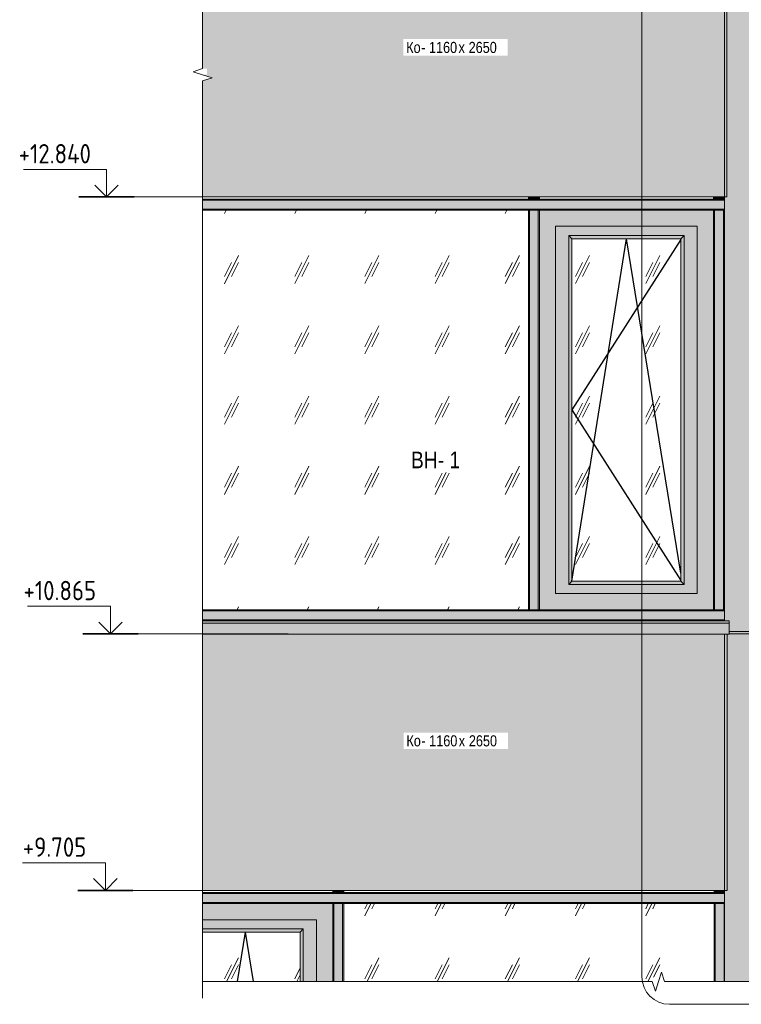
# Model space of a CAD drawing. Header units: millimetres. Extents: x -2868579 to -2846151, y -246116 to 18020.
# Tile 8 of 16: x -2868485 to -2865221, y 9190 to 13642. Entities that reach past the tile are written whole.
import ezdxf

# ---------------------------------------------------------------- set-up
doc = ezdxf.new("R2010")
doc.units = ezdxf.units.MM
for name, color, linetype, lineweight in [('Высотные отметки', 7, 'Continuous', 9), ('Импосты витража', 7, 'Continuous', 18), ('Марки по нескольким категориям', 7, 'Continuous', 9), ('Марки стен', 7, 'Continuous', 9), ('Обобщенные модели', 7, 'Continuous', 18), ('Окна', 7, 'Continuous', 18), ('Открывание', 7, 'Continuous', 25), ('Панели витража', 7, 'Continuous', 18), ('Стрелка', 7, 'Continuous', 18), ('Типовые аннотации', 7, 'Continuous', 18), ('Тонкие линии', 7, 'Continuous', 18), ('Фрагменты', 7, 'Continuous', 9), ('Элементы узлов', 7, 'Continuous', 18)]:
    doc.layers.add(name, color=color, linetype=linetype, lineweight=lineweight)
doc.layers.add('Линии', color=7, linetype='Continuous', lineweight=18, true_color=0x00a600)
doc.styles.add('Arial Narrow', font='ARIALN.TTF', dxfattribs={"height": 50})
doc.styles.add('Arial Narrow_1', font='ARIALN.TTF', dxfattribs={"height": 75})
doc.styles.add('GOST Common', font='GOST_Common.ttf', dxfattribs={"width": 0.9, "height": 87.5})
pattern_1 = [(243.435, (-2886227.57, 58929.76), (317.49946, 317.50047), [141.99, -567.961]), (243.435, (-2886259.32, 58898.01), (317.49946, 317.50047), [70.995, -638.956]), (243.435, (-2886227.57, 58898.01), (317.49946, 317.50047), [70.995, -638.956])]

# ---------------------------------------------------------------- blocks, each defined once
blk = doc.blocks.new('HILTI_s_Композит_тип_Ко - Тип КоБ D2-21000101-К1Ф2_ Схема раскладки облицовки')
at = {"layer": 'Обобщенные модели', "true_color": 0xf7fbf5}
blk.add_hatch(color=7, dxfattribs=at).paths.add_polyline_path([(-2867657.1, 12840.1), (-2865286.6, 12840.1), (-2865286.6, 13998.8), (-2867657.1, 13998.8), (-2867657.1, 13420.7), (-2867637.4, 13420.7), (-2867637.4, 13392.5), (-2867657.1, 13392.5), (-2867613.8, 13378.8), (-2867657.1, 13365)])
at = {"layer": 'Обобщенные модели'}
for p in [(-2865286.6, 13998.8), (-2867657.1, 12840.1)]:
    blk.add_line(p, (-2865286.6, 12840.1), dxfattribs=at)
blk = doc.blocks.new('HILTI_s_Композит_тип_Ко - Тип КоБ D2-21051376-К1Ф2_ Схема раскладки облицовки')
at = {"layer": 'Обобщенные модели', "true_color": 0xf7fbf5}
blk.add_hatch(color=7, dxfattribs=at).paths.add_polyline_path([(-2867657.1, 9705.1), (-2865285.6, 9705.1), (-2865285.6, 10863.8), (-2867657.1, 10863.8), (-2867657.1, 10142.8)])
at = {"layer": 'Обобщенные модели'}
for p in [(-2865285.6, 10863.8), (-2867657.1, 9705.1)]:
    blk.add_line(p, (-2865285.6, 9705.1), dxfattribs=at)
blk = doc.blocks.new('HILTI_s_Композит_тип_УПо - Тип УПоБ D2-21298575-К1Ф2_ Схема раскладки облицовки')
at = {"layer": 'Обобщенные модели', "true_color": 0xf7fbf5}
for points in [[(-2865275.8, 10875.1), (-2864049.8, 10875.1), (-2864049.8, 14000.1), (-2865275.8, 14000.1), (-2865275.8, 13998.8), (-2865296.8, 13998.8), (-2865296.7, 10923.8), (-2865275.8, 10923.8)], [(-2864049.8, 14000.1), (-2864049.8, 14010.1), (-2865275.8, 14010), (-2865275.8, 14000.1), (-2864086.7, 14000.1)]]:
    blk.add_hatch(color=7, dxfattribs=at).paths.add_polyline_path(points)
at = {"layer": 'Обобщенные модели'}
for p, q in [((-2865296.8, 10923.8), (-2865296.8, 13998.8)), ((-2865275.8, 14000.1), (-2864049.8, 14000.1)), ((-2864049.8, 14010.1), (-2864049.8, 14000.1)), ((-2864049.8, 14000.1), (-2864049.8, 10875.1)), ((-2865275.8, 10875.1), (-2864049.8, 10875.1))]:
    blk.add_line(p, q, dxfattribs=at)
blk = doc.blocks.new('ОкноВитражное_Одностворчатое_Агрисовгаз - Окно одностворчатое AGS68 в витраж ПО Л-21477776-К1Ф2_ Схема раскладки облицовки')
at = {"layer": 'Окна', "true_color": 0x373f43}
h = blk.add_hatch(color=149, dxfattribs=at)
h.paths.add_polyline_path([(-2866134, 10973.8), (-2865346.8, 10973.8), (-2865346.8, 12780.6), (-2866134, 12780.6), (-2866134, 11031.3)])
h.paths.add_polyline_path([(-2866061, 11046.8), (-2866061, 12707.6), (-2865419.8, 12707.6), (-2865419.8, 11046.8), (-2865949.4, 11046.8)])
h = blk.add_hatch(color=149, dxfattribs=at)
h.paths.add_polyline_path([(-2865473.8, 11046.8), (-2865419.8, 11046.8), (-2865419.8, 12707.6), (-2866061, 12707.6), (-2866061, 11046.8), (-2865594.1, 11046.8)])
h.paths.add_polyline_path([(-2866001, 11088.8), (-2866001, 12665.6), (-2865479.8, 12665.6), (-2865479.8, 11088.8), (-2865949.4, 11088.8)])
for points in [[(-2866001, 11088.8), (-2865987, 11102.8), (-2865987, 12651.6), (-2866001, 12665.6), (-2866001, 11102.8)], [(-2865987, 12651.6), (-2865493.8, 12651.6), (-2865479.8, 12665.6), (-2866001, 12665.6)], [(-2865479.8, 11088.8), (-2865479.8, 12665.6), (-2865493.8, 12651.6), (-2865493.8, 11102.8)], [(-2866001, 11088.8), (-2865479.8, 11088.8), (-2865493.8, 11102.8), (-2865987, 11102.8)]]:
    blk.add_hatch(color=149, dxfattribs=at).paths.add_polyline_path(points)
at = {"layer": 'Окна', "true_color": 0xc0c0c0}
h = blk.add_hatch(dxfattribs=at)
h.set_pattern_fill('FP_1', color=9, style=0, pattern_type=2)
h.set_pattern_definition(pattern_1)
h.paths.add_polyline_path([(-2865493.8, 11102.8), (-2865493.8, 11102.8), (-2865493.8, 12651.6), (-2865987, 12651.6), (-2865987, 11102.8), (-2865632.3, 11102.8)])
at = {"layer": 'Окна'}
for p, q in [((-2865346.8, 12780.6), (-2866134, 12780.6)), ((-2866134, 12780.6), (-2866134, 10973.8)), ((-2865346.8, 12780.6), (-2865346.8, 10973.8)), ((-2866061, 11046.8), (-2866061, 12707.6)), ((-2866061, 12707.6), (-2865419.8, 12707.6)), ((-2865419.8, 12707.6), (-2865419.8, 11046.8)), ((-2866001, 11088.8), (-2866001, 12665.6)), ((-2866001, 12665.6), (-2865479.8, 12665.6)), ((-2865987, 12651.6), (-2866001, 12665.6)), ((-2865987, 11102.8), (-2865987, 12651.6)), ((-2865493.8, 12651.6), (-2865987, 12651.6)), ((-2865479.8, 12665.6), (-2865493.8, 12651.6)), ((-2865493.8, 12651.6), (-2865493.8, 11102.8)), ((-2865479.8, 12665.6), (-2865479.8, 11088.8)), ((-2866001, 11088.8), (-2865987, 11102.8)), ((-2865479.8, 11088.8), (-2866001, 11088.8)), ((-2865493.8, 11102.8), (-2865987, 11102.8)), ((-2865479.8, 11088.8), (-2865493.8, 11102.8)), ((-2865419.8, 11046.8), (-2866061, 11046.8)), ((-2865346.8, 10973.8), (-2866134, 10973.8))]:
    blk.add_line(p, q, dxfattribs=at)
at = {"layer": 'Открывание'}
for p, q in [((-2865987, 11102.8), (-2865740.4, 12651.6)), ((-2865493.8, 12647.7), (-2865987, 11877.2)), ((-2865493.8, 11138.7), (-2865740.4, 12651.6)), ((-2865987, 11877.2), (-2865493.8, 11106.7))]:
    blk.add_line(p, q, dxfattribs=at)
blk = doc.blocks.new('Системная панель - С остеклением-21293887-К1Ф2_ Схема раскладки облицовки')
at = {"layer": 'Панели витража', "true_color": 0xc0c0c0}
h = blk.add_hatch(dxfattribs=at)
h.set_pattern_fill('FP_2', color=9, style=0, pattern_type=2)
h.set_pattern_definition([(243.435, (-2886227.56, 58929.76), (317.49946, 317.50047), [141.99, -567.961]), (243.435, (-2886259.31, 58898.01), (317.49946, 317.50047), [70.995, -638.956]), (243.435, (-2886227.56, 58898.01), (317.49946, 317.50047), [70.995, -638.956])])
h.paths.add_polyline_path([(-2867657.1, 10973.8), (-2866184, 10973.8), (-2866184, 12780.6), (-2867657.1, 12780.6), (-2867657.1, 11236.3)])
blk = doc.blocks.new('Прямоугольный импост - 50х100-21294281-К1Ф2_ Схема раскладки облицовки')
at = {"layer": 'Импосты витража', "true_color": 0x373f43}
blk.add_hatch(color=149, dxfattribs=at).paths.add_polyline_path([(-2865346.8, 12830.6), (-2865296.8, 12830.6), (-2865296.8, 12840.1), (-2865346.8, 12840.1)])
at = {"layer": 'Импосты витража'}
for p, q in [((-2865346.8, 12830.6), (-2865346.8, 12840.1)), ((-2865296.8, 12830.6), (-2865346.8, 12830.6))]:
    blk.add_line(p, q, dxfattribs=at)
blk = doc.blocks.new('Прямоугольный импост - Ригель_90202-21477774-К1Ф2_ Схема раскладки облицовки')
at = {"layer": 'Импосты витража', "true_color": 0x373f43}
for points in [[(-2866147.6, 10968.8), (-2865296.8, 10968.8), (-2865296.9, 10973.8), (-2866159, 10973.6), (-2866159, 10968.8)], [(-2866159, 10928.8), (-2865296.8, 10928.8), (-2865296.8, 10968.8), (-2866159, 10968.8), (-2866159, 10962.9)], [(-2866159, 10923.8), (-2865296.8, 10924), (-2865296.8, 10928.8), (-2866159, 10928.8), (-2866159, 10924)]]:
    blk.add_hatch(color=149, dxfattribs=at).paths.add_polyline_path(points)
at = {"layer": 'Импосты витража'}
for p, q in [((-2865296.8, 10968.8), (-2866159, 10968.8)), ((-2866134, 10973.8), (-2866134.7, 10973.8)), ((-2865346.1, 10973.8), (-2865346.8, 10973.8)), ((-2865296.8, 10973.8), (-2865297.4, 10973.8)), ((-2865296.8, 10928.8), (-2866159, 10928.8))]:
    blk.add_line(p, q, dxfattribs=at)
blk.add_ellipse((-2865296.8, 10928.8), major_axis=(0, 5), ratio=0.000077, start_param=1.832596, end_param=2.879793, dxfattribs=at)
blk = doc.blocks.new('Прямоугольный импост - Ригель_90202-20996295-К1Ф2_ Схема раскладки облицовки')
at = {"layer": 'Импосты витража', "true_color": 0x373f43}
for points in [[(-2867657.1, 10968.8), (-2866159, 10968.8), (-2866159, 10973.8), (-2867657.1, 10973.5), (-2867657.1, 10969.9)], [(-2867657.1, 10928.8), (-2866159, 10928.8), (-2866159, 10968.8), (-2867657.1, 10968.8)], [(-2867657.1, 10923.8), (-2866159, 10924), (-2866159, 10928.8), (-2867657.1, 10928.6), (-2867657.1, 10923.9)]]:
    blk.add_hatch(color=149, dxfattribs=at).paths.add_polyline_path(points)
at = {"layer": 'Импосты витража'}
for p, q in [((-2866183.3, 10973.8), (-2867657.1, 10973.8)), ((-2866183.8, 10973.8), (-2867657.1, 10973.8)), ((-2866159, 10968.8), (-2867657.1, 10968.8)), ((-2866159, 10928.8), (-2867657.1, 10928.8))]:
    blk.add_line(p, q, dxfattribs=at)
blk = doc.blocks.new('Прямоугольный импост - Ригель_90202-V1-К1Ф2_ Схема раскладки облицовки')
at = {"layer": 'Импосты витража', "true_color": 0x373f43}
for points in [[(-2866159, 12825.6), (-2865296.8, 12825.6), (-2865296.8, 12830.6), (-2866159, 12830.5), (-2866159, 12826.9)], [(-2866147.6, 12785.6), (-2865296.8, 12785.6), (-2865296.8, 12825.6), (-2866159, 12825.6), (-2866159, 12785.6)], [(-2866136.5, 12780.6), (-2865296.8, 12780.8), (-2865296.8, 12785.6), (-2866159, 12785.6), (-2866159, 12780.6), (-2866137.7, 12780.6)]]:
    blk.add_hatch(color=149, dxfattribs=at).paths.add_polyline_path(points)
at = {"layer": 'Импосты витража'}
for p, q in [((-2865296.8, 12825.6), (-2866159, 12825.6)), ((-2865346.8, 12830.6), (-2866134, 12830.6)), ((-2865346.8, 12830.6), (-2866134, 12830.6)), ((-2865296.8, 12785.6), (-2866159, 12785.6)), ((-2866134.7, 12780.6), (-2866134, 12780.6)), ((-2865346.8, 12780.6), (-2865346.1, 12780.6)), ((-2865297.4, 12780.6), (-2865296.8, 12780.6))]:
    blk.add_line(p, q, dxfattribs=at)
blk.add_ellipse((-2865296.8, 12825.6), major_axis=(0, 5), ratio=0.000077, start_param=1.047198, end_param=1.308998, dxfattribs=at)
blk = doc.blocks.new('Прямоугольный импост - Ригель_90202-V2-К1Ф2_ Схема раскладки облицовки')
at = {"layer": 'Импосты витража', "true_color": 0x373f43}
for points in [[(-2867657.1, 12825.6), (-2866159, 12825.6), (-2866159, 12830.6), (-2867657.1, 12830.4), (-2867657.1, 12826.7)], [(-2867657.1, 12785.6), (-2866159, 12785.6), (-2866159, 12825.6), (-2867657.1, 12825.6)], [(-2867657.1, 12780.6), (-2866159, 12780.8), (-2866159, 12785.6), (-2867657.1, 12785.4), (-2867657.1, 12780.8)]]:
    blk.add_hatch(color=149, dxfattribs=at).paths.add_polyline_path(points)
at = {"layer": 'Импосты витража'}
for p, q in [((-2866184, 12830.6), (-2867657.1, 12830.6)), ((-2866184, 12830.6), (-2867657.1, 12830.6)), ((-2866159, 12825.6), (-2867657.1, 12825.6)), ((-2866159, 12785.6), (-2867657.1, 12785.6)), ((-2867657.1, 12780.6), (-2866183.3, 12780.6)), ((-2867657.1, 12780.6), (-2866183.8, 12780.6))]:
    blk.add_line(p, q, dxfattribs=at)
blk = doc.blocks.new('Прямоугольный импост - Ригель_90202-21293995-К1Ф2_ Схема раскладки облицовки')
at = {"layer": 'Импосты витража', "true_color": 0x373f43}
for points in [[(-2865343.1, 10973.8), (-2865341.8, 10973.8), (-2865341.8, 12780.6), (-2865346.8, 12780.6), (-2865346.6, 10973.8), (-2865344.3, 10973.8)], [(-2865301.8, 10973.8), (-2865301.8, 12780.6), (-2865341.8, 12780.6), (-2865341.8, 10973.8), (-2865315.3, 10973.8)], [(-2865300.5, 10973.8), (-2865296.8, 10973.8), (-2865296.9, 12780.6), (-2865301.8, 12780.6), (-2865301.8, 10973.8)]]:
    blk.add_hatch(color=149, dxfattribs=at).paths.add_polyline_path(points)
at = {"layer": 'Импосты витража'}
for p, q in [((-2865346.8, 12780.6), (-2865341.8, 12780.6)), ((-2865341.8, 12780.6), (-2865301.8, 12780.6)), ((-2865341.8, 10973.8), (-2865341.8, 12780.6)), ((-2865301.8, 12780.6), (-2865296.8, 12780.6)), ((-2865301.8, 10973.8), (-2865301.8, 12780.6)), ((-2865341.8, 10973.8), (-2865346.8, 10973.8)), ((-2865301.8, 10973.8), (-2865341.8, 10973.8)), ((-2865296.8, 10973.8), (-2865301.8, 10973.8))]:
    blk.add_line(p, q, dxfattribs=at)
blk = doc.blocks.new('Прямоугольный импост - Ригель_90202-21293974-К1Ф2_ Схема раскладки облицовки')
at = {"layer": 'Импосты витража', "true_color": 0x373f43}
for points in [[(-2866180.3, 10973.8), (-2866179, 10973.8), (-2866179, 12780.6), (-2866184, 12780.6), (-2866183.8, 10973.8), (-2866181.5, 10973.8)], [(-2866139, 10973.8), (-2866139, 12780.6), (-2866179, 12780.6), (-2866179, 10973.8), (-2866147.6, 10973.8)], [(-2866137.7, 10973.8), (-2866134, 10973.8), (-2866134.2, 12780.6), (-2866139, 12780.6), (-2866139, 10973.8)]]:
    blk.add_hatch(color=149, dxfattribs=at).paths.add_polyline_path(points)
at = {"layer": 'Импосты витража'}
for p, q in [((-2866184, 12780.6), (-2866184, 10973.8)), ((-2866184, 12780.6), (-2866179, 12780.6)), ((-2866184, 12780.6), (-2866184, 10973.8)), ((-2866179, 12780.6), (-2866139, 12780.6)), ((-2866179, 12780.6), (-2866179, 10973.8)), ((-2866139, 12780.6), (-2866134, 12780.6)), ((-2866139, 12780.6), (-2866139, 10973.8)), ((-2866179, 10973.8), (-2866184, 10973.8)), ((-2866139, 10973.8), (-2866179, 10973.8)), ((-2866134, 10973.8), (-2866139, 10973.8))]:
    blk.add_line(p, q, dxfattribs=at)
blk = doc.blocks.new('Прямоугольный импост - 50х100-21294264-К1Ф2_ Схема раскладки облицовки')
at = {"layer": 'Импосты витража', "true_color": 0x373f43}
for points in [[(-2866134, 12830.6), (-2866134, 12840.1), (-2866184, 12840.1), (-2866184, 12830.6)], [(-2866134, 12830.6), (-2866134, 12830.6), (-2866134, 12840.1)]]:
    blk.add_hatch(color=149, dxfattribs=at).paths.add_polyline_path(points)
at = {"layer": 'Импосты витража'}
for p, q in [((-2866184, 12840.1), (-2866184, 12830.6)), ((-2866134, 12830.6), (-2866184, 12830.6)), ((-2866134, 12840.1), (-2866134, 12830.6))]:
    blk.add_line(p, q, dxfattribs=at)
blk = doc.blocks.new('Панель_Стеклопакет_Агрисовгаз - Панель_Стеклопакет_Агрисовгаз-V11-К1Ф2_ Схема раскладки облицовки')
at = {"layer": 'Панели витража', "true_color": 0xc0c0c0}
h = blk.add_hatch(dxfattribs=at)
h.set_pattern_fill('FP_1', color=9, style=0, pattern_type=2)
h.set_pattern_definition(pattern_1)
h.paths.add_polyline_path([(-2865344, 9292.5), (-2865344, 9645.6), (-2867019, 9645.6), (-2867019, 9292.5), (-2865623.6, 9292.5), (-2865623.6, 9312.2), (-2865595.4, 9312.2), (-2865595.4, 9292.5), (-2865581.7, 9335.8), (-2865567.9, 9292.5)])
blk = doc.blocks.new('ОкноВитражное_Одностворчатое_Агрисовгаз - Окно одностворчатое AGS68 в витраж ПО П-V12-К1Ф2_ Схема раскладки облицовки')
at = {"layer": 'Окна', "true_color": 0x373f43}
for points in [[(-2867069, 9292.5), (-2867069, 9645.6), (-2867657.1, 9645.6), (-2867657.1, 9572.6), (-2867142, 9572.6), (-2867142, 9292.5), (-2867130.2, 9292.5)], [(-2867142, 9292.5), (-2867142, 9572.6), (-2867657.1, 9572.6), (-2867657.1, 9530.6), (-2867202, 9530.6), (-2867202, 9292.5), (-2867193.3, 9292.5)], [(-2867657.1, 9516.6), (-2867216, 9516.6), (-2867202, 9530.6), (-2867657.1, 9530.6)], [(-2867202, 9292.5), (-2867202, 9530.6), (-2867216, 9516.6), (-2867216, 9292.5)]]:
    blk.add_hatch(color=149, dxfattribs=at).paths.add_polyline_path(points)
at = {"layer": 'Окна', "true_color": 0xc0c0c0}
h = blk.add_hatch(dxfattribs=at)
h.set_pattern_fill('FP_1', color=9, style=0, pattern_type=2)
h.set_pattern_definition(pattern_1)
h.paths.add_polyline_path([(-2867216, 9292.5), (-2867216, 9516.6), (-2867657.1, 9516.6), (-2867657.1, 9292.5), (-2867217.7, 9292.5)])
at = {"layer": 'Окна'}
for p, q in [((-2867069, 9645.6), (-2867657.1, 9645.6)), ((-2867069, 9645.6), (-2867069, 9292.5)), ((-2867657.1, 9572.6), (-2867142, 9572.6)), ((-2867142, 9572.6), (-2867142, 9292.5)), ((-2867657.1, 9530.6), (-2867202, 9530.6)), ((-2867202, 9530.6), (-2867216, 9516.6)), ((-2867202, 9530.6), (-2867202, 9292.5)), ((-2867216, 9516.6), (-2867657.1, 9516.6)), ((-2867216, 9516.6), (-2867216, 9292.5))]:
    blk.add_line(p, q, dxfattribs=at)
at = {"layer": 'Открывание'}
for p in [(-2867499.9, 9292.5), (-2867427.3, 9292.5)]:
    blk.add_line(p, (-2867464, 9516.6), dxfattribs=at)
blk = doc.blocks.new('Прямоугольный импост - 50х100-V5-К1Ф2_ Схема раскладки облицовки')
at = {"layer": 'Импосты витража', "true_color": 0x373f43}
blk.add_hatch(color=149, dxfattribs=at).paths.add_polyline_path([(-2865344, 15965.6), (-2865296.8, 15965.6), (-2865296.8, 15975.1), (-2865344, 15975.1)])
at = {"layer": 'Импосты витража'}
for p, q in [((-2865344, 15965.6), (-2865344, 15975.1)), ((-2865296.8, 15965.6), (-2865344, 15965.6))]:
    blk.add_line(p, q, dxfattribs=at)
blk = doc.blocks.new('Прямоугольный импост - Ригель_90202-V6-К1Ф2_ Схема раскладки облицовки')
at = {"layer": 'Импосты витража', "true_color": 0x373f43}
for points in [[(-2867044, 15960.6), (-2865296.8, 15960.6), (-2865296.8, 15965.6), (-2867044, 15965.5), (-2867044, 15961.9)], [(-2867044, 15920.6), (-2865296.8, 15920.6), (-2865296.8, 15960.6), (-2867044, 15960.6), (-2867044, 15951.9)], [(-2867019, 15915.6), (-2865296.8, 15915.8), (-2865296.8, 15920.6), (-2867044, 15920.6), (-2867044, 15915.6), (-2867019, 15915.6)]]:
    blk.add_hatch(color=149, dxfattribs=at).paths.add_polyline_path(points)
at = {"layer": 'Импосты витража'}
for p, q in [((-2865296.8, 15960.6), (-2867044, 15960.6)), ((-2865344, 15965.6), (-2867019, 15965.6)), ((-2865344, 15965.6), (-2867019, 15965.6)), ((-2865296.8, 15920.6), (-2867044, 15920.6)), ((-2867044, 15915.6), (-2865296.8, 15915.6)), ((-2867019.2, 15915.6), (-2865343.8, 15915.6))]:
    blk.add_line(p, q, dxfattribs=at)
blk = doc.blocks.new('Прямоугольный импост - Ригель_90202-V7-К1Ф2_ Схема раскладки облицовки')
at = {"layer": 'Импосты витража', "true_color": 0x373f43}
for points in [[(-2867657.1, 15960.6), (-2867044, 15960.6), (-2867044, 15965.6), (-2867657.1, 15965.5), (-2867657.1, 15961.5)], [(-2867657.1, 15920.6), (-2867044, 15920.6), (-2867044, 15960.6), (-2867657.1, 15960.6)], [(-2867657.1, 15915.6), (-2867044, 15915.8), (-2867044, 15920.6), (-2867657.1, 15920.6), (-2867657.1, 15915.7)]]:
    blk.add_hatch(color=149, dxfattribs=at).paths.add_polyline_path(points)
at = {"layer": 'Импосты витража'}
for p, q in [((-2867069, 15965.6), (-2867657.1, 15965.6)), ((-2867069, 15965.6), (-2867657.1, 15965.6)), ((-2867044, 15960.6), (-2867657.1, 15960.6)), ((-2867044, 15920.6), (-2867657.1, 15920.6)), ((-2867069, 15915.6), (-2867044, 15915.6))]:
    blk.add_line(p, q, dxfattribs=at)
blk = doc.blocks.new('Прямоугольный импост - Ригель_90202-V13-К1Ф2_ Схема раскладки облицовки')
at = {"layer": 'Импосты витража', "true_color": 0x373f43}
for points in [[(-2865343.8, 9292.5), (-2865339, 9292.5), (-2865339, 9645.6), (-2865344, 9645.6), (-2865343.9, 9292.5)], [(-2865299, 9292.5), (-2865299, 9645.6), (-2865339, 9645.6), (-2865339, 9292.5), (-2865315.3, 9292.5)], [(-2865299, 9292.5), (-2865296.8, 9292.5), (-2865296.8, 9645.6), (-2865299, 9645.6), (-2865299, 9322.7)]]:
    blk.add_hatch(color=149, dxfattribs=at).paths.add_polyline_path(points)
at = {"layer": 'Импосты витража'}
for p, q in [((-2865344, 9645.6), (-2865344, 9292.5)), ((-2865344, 9645.6), (-2865339, 9645.6)), ((-2865344, 9292.5), (-2865344, 9645.6)), ((-2865339, 9645.6), (-2865299, 9645.6)), ((-2865339, 9292.5), (-2865339, 9645.6)), ((-2865299, 9645.6), (-2865296.8, 9645.6)), ((-2865299, 9292.5), (-2865299, 9645.6))]:
    blk.add_line(p, q, dxfattribs=at)
blk = doc.blocks.new('Прямоугольный импост - Ригель_90202-V14-К1Ф2_ Схема раскладки облицовки')
at = {"layer": 'Импосты витража', "true_color": 0x373f43}
for points in [[(-2867064, 9292.5), (-2867064, 9645.6), (-2867069, 9645.6), (-2867068.8, 9292.5), (-2867064.2, 9292.5)], [(-2867024, 9292.5), (-2867024, 9645.6), (-2867064, 9645.6), (-2867064, 9292.5), (-2867059.1, 9292.5)], [(-2867019.2, 9292.5), (-2867019, 9292.5), (-2867019.2, 9645.6), (-2867024, 9645.6), (-2867024, 9292.5), (-2867019.3, 9292.5)]]:
    blk.add_hatch(color=149, dxfattribs=at).paths.add_polyline_path(points)
at = {"layer": 'Импосты витража'}
for p, q in [((-2867069, 9645.6), (-2867064, 9645.6)), ((-2867064, 9645.6), (-2867024, 9645.6)), ((-2867064, 9645.6), (-2867064, 9292.5)), ((-2867024, 9645.6), (-2867019, 9645.6)), ((-2867024, 9645.6), (-2867024, 9292.5)), ((-2867019, 9292.5), (-2867019, 9645.6))]:
    blk.add_line(p, q, dxfattribs=at)
blk = doc.blocks.new('Прямоугольный импост - 50х100-V10-К1Ф2_ Схема раскладки облицовки')
at = {"layer": 'Импосты витража', "true_color": 0x373f43}
for points in [[(-2867059.1, 15965.6), (-2867019, 15965.6), (-2867019, 15975.1), (-2867069, 15975.1), (-2867069, 15965.6)], [(-2867019, 15965.6), (-2867019, 15965.6), (-2867019, 15965.6)]]:
    blk.add_hatch(color=149, dxfattribs=at).paths.add_polyline_path(points)
at = {"layer": 'Импосты витража'}
for p, q in [((-2867069, 15975.1), (-2867069, 15965.6)), ((-2867019, 15965.6), (-2867069, 15965.6)), ((-2867019, 15975.1), (-2867019, 15965.6))]:
    blk.add_line(p, q, dxfattribs=at)
blk = doc.blocks.new('HILTI_s_Композит_тип_УПо - Тип УПоБ D2-V16-К1Ф2_ Схема раскладки облицовки')
at = {"layer": 'Обобщенные модели', "true_color": 0xf7fbf5}
for points in [[(-2865294.8, 9292.5), (-2864049.8, 9292.5), (-2864049.8, 10865.1), (-2865275.8, 10865.1), (-2865275.8, 10863.8), (-2865296.8, 10863.8), (-2865296.8, 9292.5)], [(-2864049.8, 10865.1), (-2864049.8, 10875.1), (-2865275.8, 10875), (-2865275.8, 10865.1), (-2864086.7, 10865.1)]]:
    blk.add_hatch(color=7, dxfattribs=at).paths.add_polyline_path(points)
at = {"layer": 'Обобщенные модели'}
for p, q in [((-2865296.8, 9292.5), (-2865296.8, 10863.8)), ((-2865275.8, 10865.1), (-2864049.8, 10865.1)), ((-2864049.8, 10875.1), (-2864049.8, 10865.1)), ((-2864049.8, 10865.1), (-2864049.8, 9292.5))]:
    blk.add_line(p, q, dxfattribs=at)
blk = doc.blocks.new('HILTI_Линия_Разрыва - Тип 1-21005555-К1Ф2_ Схема раскладки облицовки')
at = {"layer": 'Элементы узлов'}
for p, q in [((-2865623.6, 9292.5), (-2867657.1, 9292.5)), ((-2863191.9, 9292.5), (-2865567.9, 9292.5))]:
    blk.add_line(p, q, dxfattribs=at)
blk = doc.blocks.new('HILTI_Линия_Разрыва - Тип 1-20713576-К1Ф2_ Схема раскладки облицовки')
at = {"layer": 'Элементы узлов'}
for p, q in [((-2867657.1, 13420.7), (-2867657.1, 13998.8)), ((-2867657.1, 10923.8), (-2867657.1, 13365)), ((-2867657.1, 9292.5), (-2867657.1, 10863.8))]:
    blk.add_line(p, q, dxfattribs=at)
blk = doc.blocks.new('Высотные отметки - Вверх-1558740-К1Ф2_ Схема раскладки облицовки')
at = {"layer": 'Стрелка'}
for q in [(-2868150.2, 9758.2), (-2868044.2, 9758.2)]:
    blk.add_line((-2868097.2, 9705.1), q, dxfattribs=at)
at = {"layer": 'Типовые аннотации', "lineweight": 9}
for p, q in [((-2868097.2, 9830.1), (-2868472.2, 9830.1)), ((-2868097.2, 9705.1), (-2868097.2, 9830.1))]:
    blk.add_line(p, q, dxfattribs=at)
at = {"layer": 'Типовые аннотации', "lineweight": 35}
blk.add_line((-2867972.2, 9705.1), (-2868222.2, 9705.1), dxfattribs=at)

msp = doc.modelspace()

# ---------------------------------------------------------------- hatches: boundary and pattern name
at = {"layer": 'Элементы узлов', "true_color": 0x444f51}
msp.add_hatch(color=251, dxfattribs=at).paths.add_polyline_path([(-2865275.8, 10863.8), (-2865275.8, 10923.8), (-2867657.1, 10923.8), (-2867657.1, 10863.8), (-2865315.3, 10863.8)])

# ---------------------------------------------------------------- linework, layer by layer
at = {"layer": 'Высотные отметки', "lineweight": 18}
for p, q in [((-2867923.6, 12840.1), (-2868092.2, 12840.1)), ((-2867474.2, 12840.1), (-2867923.6, 12840.1)), ((-2867912.5, 10865.1), (-2868074.1, 10865.1)), ((-2867270.6, 10865.1), (-2867912.5, 10865.1)), ((-2867907.9, 9705.1), (-2868097.2, 9705.1)), ((-2867303, 9705.1), (-2867907.9, 9705.1))]:
    msp.add_line(p, q, dxfattribs=at)
at = {"layer": 'Линии', "color": 7}
msp.add_line((-2865275.8, 10913.8), (-2867657.1, 10913.8), dxfattribs=at)
at = {"layer": 'Типовые аннотации', "lineweight": 9}
for p, q in [((-2867657.1, 13420.7), (-2867700.4, 13406.6)), ((-2867700.4, 13406.6), (-2867657.1, 13392.5)), ((-2867613.8, 13378.8), (-2867657.1, 13392.5)), ((-2867657.1, 13365), (-2867613.8, 13378.8)), ((-2865581.7, 9335.8), (-2865595.4, 9292.5)), ((-2865567.9, 9292.5), (-2865581.7, 9335.8)), ((-2867657.1, 9292.5), (-2867657.1, 9217.5)), ((-2865623.6, 9292.5), (-2865609.5, 9249.2)), ((-2865609.5, 9249.2), (-2865595.4, 9292.5))]:
    msp.add_line(p, q, dxfattribs=at)
at = {"layer": 'Тонкие линии'}
for p, q in [((-2867657.1, 10923.8), (-2867657.1, 10863.8)), ((-2865275.8, 10923.8), (-2867657.1, 10923.8)), ((-2865275.8, 10863.8), (-2865275.8, 10923.8)), ((-2867657.1, 10863.8), (-2865275.8, 10863.8))]:
    msp.add_line(p, q, dxfattribs=at)
at = {"layer": 'Фрагменты'}
for p, q in [((-2865670.7, 16988.5), (-2865670.7, 9315.1)), ((-2865545.7, 9190.1), (-2863493.5, 9190.1))]:
    msp.add_line(p, q, dxfattribs=at)
msp.add_arc((-2865545.7, 9315.1), 125, 180, 270, dxfattribs=at)

# ---------------------------------------------------------------- block references
at = {"layer": 'Высотные отметки'}
for p in [(5, 3135), (23.1, 1160)]:
    msp.add_blockref('Высотные отметки - Вверх-1558740-К1Ф2_ Схема раскладки облицовки', p, dxfattribs=at)
at = {"layer": 'Импосты витража'}
for name, p in [('Прямоугольный импост - Ригель_90202-V2-К1Ф2_ Схема раскладки облицовки', (0, 0)), ('Прямоугольный импост - 50х100-21294264-К1Ф2_ Схема раскладки облицовки', (0, 0)), ('Прямоугольный импост - Ригель_90202-V1-К1Ф2_ Схема раскладки облицовки', (0, 0)), ('Прямоугольный импост - 50х100-21294281-К1Ф2_ Схема раскладки облицовки', (0, 0)), ('Прямоугольный импост - Ригель_90202-21293974-К1Ф2_ Схема раскладки облицовки', (0, 0)), ('Прямоугольный импост - Ригель_90202-21293995-К1Ф2_ Схема раскладки облицовки', (0, 0)), ('Прямоугольный импост - Ригель_90202-20996295-К1Ф2_ Схема раскладки облицовки', (0, 0)), ('Прямоугольный импост - Ригель_90202-21477774-К1Ф2_ Схема раскладки облицовки', (0, 0)), ('Прямоугольный импост - 50х100-V10-К1Ф2_ Схема раскладки облицовки', (0, -6270)), ('Прямоугольный импост - 50х100-V5-К1Ф2_ Схема раскладки облицовки', (0, -6270)), ('Прямоугольный импост - Ригель_90202-V7-К1Ф2_ Схема раскладки облицовки', (0, -6270)), ('Прямоугольный импост - Ригель_90202-V6-К1Ф2_ Схема раскладки облицовки', (0, -6270)), ('Прямоугольный импост - Ригель_90202-V14-К1Ф2_ Схема раскладки облицовки', (0, 0)), ('Прямоугольный импост - Ригель_90202-V13-К1Ф2_ Схема раскладки облицовки', (0, 0))]:
    msp.add_blockref(name, p, dxfattribs=at)
at = {"layer": 'Обобщенные модели'}
for name in ['HILTI_s_Композит_тип_Ко - Тип КоБ D2-21000101-К1Ф2_ Схема раскладки облицовки', 'HILTI_s_Композит_тип_УПо - Тип УПоБ D2-21298575-К1Ф2_ Схема раскладки облицовки', 'HILTI_s_Композит_тип_Ко - Тип КоБ D2-21051376-К1Ф2_ Схема раскладки облицовки', 'HILTI_s_Композит_тип_УПо - Тип УПоБ D2-V16-К1Ф2_ Схема раскладки облицовки']:
    msp.add_blockref(name, (0, 0), dxfattribs=at)
at = {"layer": 'Окна'}
for name in ['ОкноВитражное_Одностворчатое_Агрисовгаз - Окно одностворчатое AGS68 в витраж ПО Л-21477776-К1Ф2_ Схема раскладки облицовки', 'ОкноВитражное_Одностворчатое_Агрисовгаз - Окно одностворчатое AGS68 в витраж ПО П-V12-К1Ф2_ Схема раскладки облицовки']:
    msp.add_blockref(name, (0, 0), dxfattribs=at)
at = {"layer": 'Панели витража'}
for name in ['Системная панель - С остеклением-21293887-К1Ф2_ Схема раскладки облицовки', 'Панель_Стеклопакет_Агрисовгаз - Панель_Стеклопакет_Агрисовгаз-V11-К1Ф2_ Схема раскладки облицовки']:
    msp.add_blockref(name, (0, 0), dxfattribs=at)
at = {"layer": 'Стрелка', "lineweight": 9}
msp.add_blockref('Высотные отметки - Вверх-1558740-К1Ф2_ Схема раскладки облицовки', (0, 0), dxfattribs=at)
at = {"layer": 'Элементы узлов'}
for name in ['HILTI_Линия_Разрыва - Тип 1-20713576-К1Ф2_ Схема раскладки облицовки', 'HILTI_Линия_Разрыва - Тип 1-21005555-К1Ф2_ Схема раскладки облицовки']:
    msp.add_blockref(name, (0, 0), dxfattribs=at)

# ---------------------------------------------------------------- texts
at = {"layer": 'Высотные отметки', "lineweight": 18, "char_height": 87.5, "attachment_point": 1, "line_spacing_factor": 1.022761, "style": 'GOST Common'}
for s, insert, width in [('+12.840', (-2868489.2, 13079.5), 412.853), ('+10.865', (-2868467.2, 11104.5), 403.35), ('+9.705', (-2868470.5, 9944.5), 355.835)]:
    msp.add_mtext(s, dxfattribs=dict(at, insert=insert, width=width))

# ---------------------------------------------------------------- next in the draw order: texts
at = {"layer": 'Марки по нескольким категориям', "char_height": 50, "width": 82.173, "attachment_point": 1, "style": 'Arial Narrow', "bg_fill": 3, "box_fill_scale": 1.25, "bg_fill_color": 256, "bg_fill_true_color": 13158600, "bg_fill_transparency": 0}
for insert in [(-2866736.4, 13541.3), (-2866735.4, 10406.3)]:
    msp.add_mtext('Ко', dxfattribs=dict(at, insert=insert))
at = {"layer": 'Марки стен', "insert": (-2866714.3, 11688.7), "char_height": 75, "width": 146.308, "attachment_point": 1, "style": 'Arial Narrow_1', "bg_fill": 3, "box_fill_scale": 1.25, "bg_fill_color": 256, "bg_fill_true_color": 13158600, "bg_fill_transparency": 0}
msp.add_mtext('ВН', dxfattribs=at)

# ---------------------------------------------------------------- next in the draw order: texts
at = {"layer": 'Марки по нескольким категориям', "char_height": 50, "width": 204.43, "attachment_point": 1, "style": 'Arial Narrow', "bg_fill": 3, "box_fill_scale": 1.25, "bg_fill_color": 256, "bg_fill_true_color": 13158600, "bg_fill_transparency": 0}
for insert in [(-2866668.6, 13541.3), (-2866667.6, 10406.3)]:
    msp.add_mtext('- 1160', dxfattribs=dict(at, insert=insert))
at = {"layer": 'Марки стен', "insert": (-2866593.6, 11688.7), "char_height": 75, "width": 122.257, "attachment_point": 1, "style": 'Arial Narrow_1', "bg_fill": 3, "box_fill_scale": 1.25, "bg_fill_color": 256, "bg_fill_true_color": 13158600, "bg_fill_transparency": 0}
msp.add_mtext('- 1', dxfattribs=at)

# ---------------------------------------------------------------- next in the draw order: texts
at = {"layer": 'Марки по нескольким категориям', "char_height": 50, "width": 36.076, "attachment_point": 1, "style": 'Arial Narrow', "bg_fill": 3, "box_fill_scale": 1.25, "bg_fill_color": 256, "bg_fill_true_color": 13158600, "bg_fill_transparency": 0}
for insert in [(-2866499.9, 13541.3), (-2866498.9, 10406.3)]:
    msp.add_mtext('\\fArial Narrow|b0|i0|c204|p34|;х', dxfattribs=dict(at, insert=insert))

# ---------------------------------------------------------------- next in the draw order: texts
at = {"layer": 'Марки по нескольким категориям', "char_height": 50, "width": 180.38, "attachment_point": 1, "style": 'Arial Narrow', "bg_fill": 3, "box_fill_scale": 1.25, "bg_fill_color": 256, "bg_fill_true_color": 13158600, "bg_fill_transparency": 0}
for insert in [(-2866470.1, 13541.3), (-2866469.1, 10406.3)]:
    msp.add_mtext(' 2650', dxfattribs=dict(at, insert=insert))

doc.saveas('drawing.dxf')
